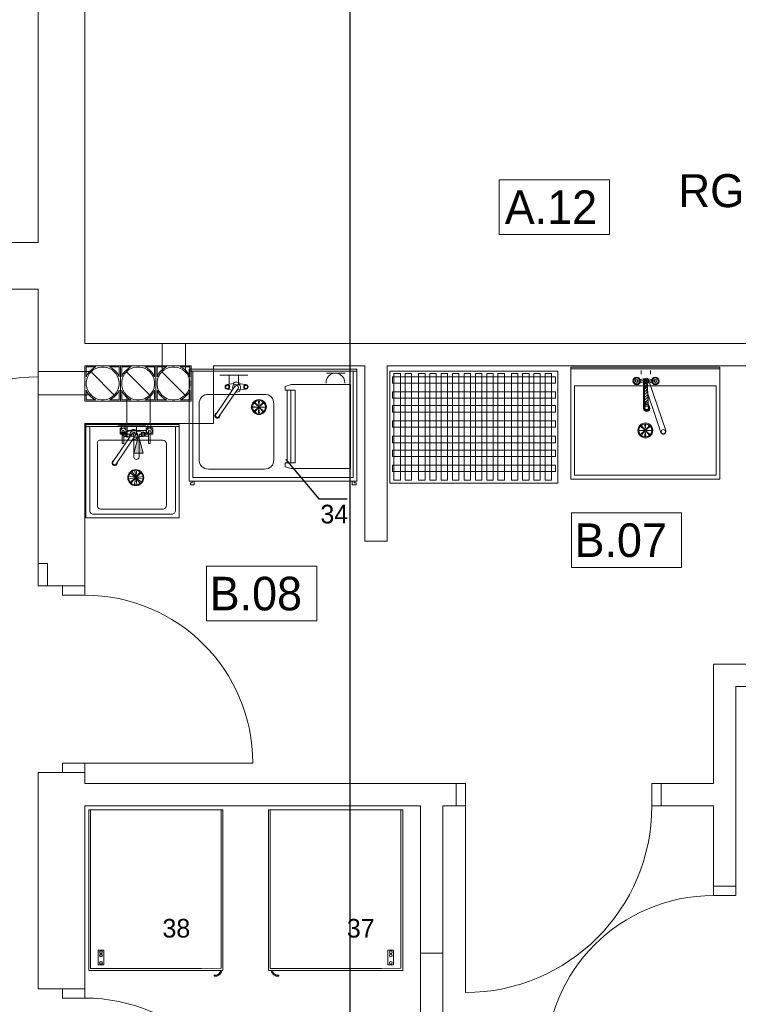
# Model space of a CAD drawing. Header units: millimetres. Extents: x -84458 to 77911, y -55868 to -29230.
# Tile 40 of 103: x 67062 to 67448, y -32256 to -31728. Entities that reach past the tile are written whole.
import ezdxf

# ---------------------------------------------------------------- set-up
doc = ezdxf.new("R2010")
doc.units = ezdxf.units.MM
doc.layers.get('0').update_dxf_attribs({"lineweight": 18})
doc.layers.add('CIENKA', color=7, linetype='Continuous', lineweight=20)
doc.layers.add('obwód gniazd', color=1, linetype='Continuous', lineweight=25)
doc.styles.add('GENERATED_STYLE_1', font='txt')
doc.dimstyles.get("Standard").update_dxf_attribs({"dimtxt": 0.18, "dimasz": 0.18, "dimexe": 0.18, "dimexo": 0.0625, "dimgap": 0.09, "dimtad": 0, "dimtih": 1, "dimtoh": 1, "dimdec": 4, "dimzin": 0, "dimdsep": 46, "dimtxsty": 'Standard', "dimcen": 0.09, "dimadec": 0, "dimazin": 0, "dimtfac": 1, "dimtdec": 4, "dimtofl": 0, "dimtmove": 0, "dimatfit": 3, "dimfxl": 1, "dimtolj": 1, "dimtzin": 0, "dimarcsym": 0})

# ---------------------------------------------------------------- blocks, each defined once
blk = doc.blocks.new('A$C72042961')
for p, q in [((5.09, 0.82), (0.54, 3.46)), ((0.16, 3), (4.73, 0.34))]:
    blk.add_line(p, q)
for centre, radius, start, end in [((0.38, 3.2), 0.4, 18.4891, 284.4737), ((0.38, 3.2), 0.3, 59.8987, 221.3136), ((4.88, 0.6), 0.6, 227.3909, 321.2533), ((4.88, 0.6), 0.6, 38.7467, 120.7247), ((4.88, 0.6), 0.3, 239.8108, 72.7556)]:
    blk.add_arc(centre, radius, start, end)
blk.add_ellipse((4.38, 0.6), major_axis=(0, -0.5), ratio=0.4, start_param=4.593434, end_param=7.515665)
blk.add_ellipse((5.48, 0.6), major_axis=(0, -0.5), ratio=0.4)

msp = doc.modelspace()

# ---------------------------------------------------------------- linework, layer by layer
at = {"linetype": 'Continuous', "lineweight": 0}
for p, q in [((67153.28, -31915.08), (67153.28, -31975.08)), ((67153.28, -31915.08), (67243.28, -31915.08)), ((67153.28, -31915.08), (67153.34, -31916.08)), ((67153.34, -31916.08), (67243.28, -31916.08)), ((67153.34, -31916.08), (67155.34, -31916.08)), ((67155.34, -31916.08), (67155.34, -31973.08)), ((67241.28, -31973.08), (67241.28, -31916.08)), ((67243.28, -31975.08), (67243.28, -31915.08)), ((67260.98, -31916.16), (67260.98, -31976.16)), ((67260.98, -31916.16), (67350.98, -31916.16)), ((67350.98, -31916.16), (67350.98, -31976.16)), ((67427.98, -31913.97), (67357.98, -31913.97)), ((67357.98, -31913.97), (67357.98, -31973.97)), ((67437.98, -31914.97), (67357.98, -31914.97)), ((67437.98, -31913.97), (67421.71, -31913.97)), ((67437.98, -31973.97), (67437.98, -31913.97)), ((67437.98, -31913.97), (67437.98, -31914.97)), ((67173.8, -31923.36), (67177.18, -31922.81)), ((67183.57, -31923.38), (67180.66, -31922.89)), ((67208.13, -31923.36), (67204.88, -31924.34)), ((67210.13, -31923.36), (67208.13, -31923.36)), ((67210.35, -31923.34), (67210.13, -31923.36)), ((67239.88, -31923.34), (67210.35, -31923.34)), ((67239.88, -31923.34), (67239.88, -31968.34)), ((67398.38, -31921.39), (67393.38, -31921.39)), ((67397.63, -31920.15), (67395.32, -31920.69)), ((67397.71, -31922.67), (67395.33, -31922.07)), ((67396.93, -31921.39), (67396.93, -31936.19)), ((67396.93, -31921.39), (67406.01, -31948.03)), ((67397.75, -31935.87), (67397.15, -31921.43)), ((67399.01, -31921.39), (67397.21, -31923.02)), ((67399.07, -31922.86), (67397.27, -31924.49)), ((67397.5, -31936.27), (67397.5, -31922.62)), ((67398.38, -31921.39), (67403.38, -31921.39)), ((67399.61, -31935.83), (67399.01, -31921.39)), ((67399.14, -31920.17), (67401.47, -31920.59)), ((67399.14, -31922.62), (67401.45, -31922.11)), ((67399.82, -31921.39), (67408.9, -31948.03)), ((67163.7, -31928.61), (67193.7, -31928.61)), ((67173.8, -31925.74), (67176.54, -31926.31)), ((67183.05, -31925.87), (67180.21, -31926.39)), ((67183.8, -31925.74), (67183.05, -31925.87)), ((67204.88, -31926.34), (67204.88, -31924.34)), ((67204.88, -31926.34), (67205.88, -31926.34)), ((67204.88, -31926.34), (67206.88, -31926.34)), ((67204.88, -31926.34), (67210.13, -31926.34)), ((67205.88, -31926.35), (67205.88, -31965.35)), ((67207.88, -31965.35), (67207.88, -31926.35)), ((67210.13, -31926.34), (67210.13, -31965.35)), ((67359.98, -31923.97), (67435.98, -31923.97)), ((67359.98, -31971.97), (67359.98, -31923.97)), ((67399.13, -31924.25), (67397.33, -31925.88)), ((67399.19, -31925.72), (67397.39, -31927.35)), ((67399.22, -31927.21), (67397.43, -31928.83)), ((67399.28, -31928.68), (67397.49, -31930.31)), ((67435.98, -31925.97), (67435.98, -31923.97)), ((67435.98, -31971.97), (67435.98, -31925.97)), ((67158.7, -31933.61), (67158.7, -31963.61)), ((67190.5, -31935.07), (67188.14, -31933.07)), ((67190.5, -31935.07), (67188.54, -31932.68)), ((67190.79, -31934.95), (67190.56, -31931.87)), ((67190.79, -31934.95), (67191.03, -31931.87)), ((67191.11, -31935.09), (67193.06, -31932.69)), ((67191.11, -31935.09), (67193.48, -31933.11)), ((67198.7, -31933.61), (67198.7, -31963.61)), ((67399.34, -31930.07), (67397.55, -31931.7)), ((67399.4, -31931.54), (67397.61, -31933.17)), ((67398.28, -31933.24), (67398.31, -31934.32)), ((67399.31, -31933.24), (67399.31, -31934.42)), ((67190.38, -31935.37), (67187.29, -31935.11)), ((67190.38, -31935.37), (67187.29, -31935.66)), ((67190.5, -31935.67), (67188.09, -31937.62)), ((67190.5, -31935.67), (67188.51, -31938.04)), ((67190.79, -31935.79), (67190.62, -31938.88)), ((67190.79, -31935.79), (67191.01, -31938.88)), ((67191.09, -31935.67), (67193.02, -31938.09)), ((67191.09, -31935.67), (67193.43, -31937.7)), ((67191.21, -31935.37), (67194.3, -31935.19)), ((67191.21, -31935.37), (67194.3, -31935.58)), ((67148.01, -31944.78), (67098.01, -31944.78)), ((67098.01, -31944.78), (67098.01, -31945.78)), ((67098.01, -31944.78), (67098.01, -31994.78)), ((67148.01, -31994.78), (67148.01, -31944.78)), ((67397.97, -31947.5), (67397.78, -31944.42)), ((67397.97, -31947.5), (67398.17, -31944.42)), ((67098.01, -31945.78), (67148.01, -31945.78)), ((67100.01, -31990.78), (67100.01, -31945.78)), ((67118.65, -31948.74), (67122.04, -31948.19)), ((67128.42, -31948.76), (67125.51, -31948.27)), ((67148.01, -31945.78), (67146.01, -31945.78)), ((67146.01, -31990.78), (67146.01, -31945.78)), ((67148.01, -31945.78), (67148.01, -31947.78)), ((67397.55, -31947.92), (67394.46, -31947.69)), ((67397.55, -31947.92), (67394.46, -31948.16)), ((67397.67, -31948.22), (67395.27, -31950.18)), ((67397.69, -31947.61), (67395.28, -31945.66)), ((67397.67, -31948.22), (67395.67, -31950.58)), ((67397.69, -31947.61), (67395.7, -31945.24)), ((67397.97, -31948.34), (67397.7, -31951.43)), ((67397.97, -31948.34), (67398.25, -31951.42)), ((67398.26, -31948.22), (67400.63, -31950.2)), ((67398.26, -31948.22), (67400.21, -31950.63)), ((67398.27, -31947.63), (67400.29, -31945.29)), ((67398.27, -31947.63), (67400.68, -31945.7)), ((67398.38, -31947.92), (67401.47, -31947.71)), ((67398.38, -31947.92), (67401.47, -31948.1)), ((67406.01, -31948.03), (67406.26, -31948.76)), ((67104.13, -31988.1), (67104.13, -31955.1)), ((67106.13, -31953.1), (67139.13, -31953.1)), ((67118.65, -31951.13), (67121.39, -31951.7)), ((67127.91, -31951.26), (67125.06, -31951.78)), ((67128.65, -31951.13), (67127.91, -31951.26)), ((67141.13, -31988.1), (67141.13, -31955.1)), ((67204.88, -31965.35), (67206.88, -31965.35)), ((67204.88, -31965.35), (67210.13, -31965.35)), ((67204.88, -31967.35), (67204.88, -31965.35)), ((67205.88, -31965.35), (67207.88, -31965.35)), ((67163.7, -31968.61), (67193.7, -31968.61)), ((67208.13, -31968.34), (67204.88, -31967.35)), ((67210.13, -31968.34), (67208.13, -31968.34)), ((67210.13, -31968.34), (67239.88, -31968.34)), ((67153.28, -31975.08), (67153.28, -31973.08)), ((67153.28, -31975.08), (67243.28, -31975.08)), ((67153.28, -31975.08), (67155.28, -31975.08)), ((67155.01, -31976.08), (67154.01, -31976.08)), ((67154.01, -31977.08), (67154.01, -31976.08)), ((67155.01, -31975.08), (67155.01, -31976.08)), ((67156.01, -31975.08), (67155.01, -31975.08)), ((67155.34, -31973.08), (67241.28, -31973.08)), ((67156.01, -31977.08), (67156.01, -31975.08)), ((67240.83, -31975.08), (67240.83, -31977.08)), ((67241.83, -31976.08), (67241.83, -31975.08)), ((67242.83, -31976.08), (67241.83, -31976.08)), ((67242.83, -31977.08), (67242.83, -31976.08)), ((67350.98, -31976.16), (67260.98, -31976.16)), ((67357.98, -31973.97), (67427.98, -31973.97)), ((67435.98, -31971.97), (67359.98, -31971.97)), ((67427.98, -31973.97), (67437.98, -31973.97)), ((67437.98, -31973.97), (67435.98, -31973.97)), ((67154.01, -31977.08), (67156.01, -31977.08)), ((67240.83, -31977.08), (67242.83, -31977.08)), ((67106.13, -31990.1), (67139.13, -31990.1)), ((67098.01, -31994.78), (67148.01, -31994.78)), ((67102.01, -31992.78), (67144.01, -31992.78)), ((67099.48, -32231.38), (67099.48, -32151.38)), ((67099.48, -32151.38), (67160.98, -32151.38)), ((67100.39, -32230.37), (67100.39, -32151.38)), ((67159.98, -32151.38), (67171.48, -32151.38)), ((67160.98, -32151.38), (67159.98, -32151.38)), ((67170.48, -32151.38), (67170.48, -32230.37)), ((67171.48, -32151.38), (67171.48, -32231.38)), ((67195.92, -32231.38), (67195.92, -32151.38)), ((67195.92, -32151.38), (67257.42, -32151.38)), ((67196.83, -32230.37), (67196.83, -32151.38)), ((67256.42, -32151.38), (67267.92, -32151.38)), ((67266.92, -32151.38), (67266.92, -32230.37)), ((67267.92, -32151.38), (67267.92, -32231.38)), ((67099.48, -32231.38), (67099.48, -32237.38)), ((67100.39, -32230.37), (67100.39, -32236.37)), ((67170.48, -32230.37), (67170.48, -32236.18)), ((67171.48, -32237.38), (67171.48, -32230.5)), ((67195.92, -32231.38), (67195.92, -32237.38)), ((67196.83, -32230.37), (67196.83, -32236.37)), ((67266.92, -32230.37), (67266.92, -32236.18)), ((67267.92, -32237.38), (67267.92, -32230.5)), ((67160.98, -32237.38), (67099.48, -32237.38)), ((67159.98, -32236.37), (67100.39, -32236.37)), ((67170.48, -32236.18), (67159.98, -32236.37)), ((67160.98, -32237.38), (67171.48, -32237.38)), ((67166.79, -32240.42), (67166.79, -32239.95)), ((67257.42, -32237.38), (67195.92, -32237.38)), ((67256.42, -32236.37), (67196.83, -32236.37)), ((67201.51, -32240.42), (67201.5, -32239.95)), ((67266.92, -32236.18), (67256.42, -32236.37)), ((67257.42, -32237.38), (67267.92, -32237.38))]:
    msp.add_line(p, q, dxfattribs=at)
at = {"color": 3, "linetype": 'Continuous', "lineweight": 0}
for p, q in [((67169.81, -31918.23), (67179.81, -31918.23)), ((67174.81, -31918.23), (67174.81, -31921.23)), ((67174.81, -31918.23), (67184.81, -31918.23)), ((67179.81, -31918.23), (67179.81, -31921.23)), ((67227, -31917.24), (67237, -31917.24)), ((67395.78, -31915.77), (67395.78, -31917.77)), ((67400.78, -31915.77), (67400.78, -31917.77)), ((67174.81, -31921.23), (67174.81, -31923.23)), ((67179.81, -31921.23), (67179.81, -31923.23)), ((67115.17, -31945.53), (67125.17, -31945.53)), ((67120.17, -31945.53), (67130.17, -31945.53)), ((67120.17, -31945.53), (67120.17, -31948.53)), ((67120.17, -31948.53), (67120.17, -31950.53)), ((67125.17, -31945.53), (67125.17, -31948.53)), ((67125.17, -31948.53), (67125.17, -31950.53))]:
    msp.add_line(p, q, dxfattribs=at)
at = {"linetype": 'Continuous', "lineweight": 0}
for points in [[(67266.62, -31917.37), (67266.62, -31974.63), (67263.17, -31974.63), (67263.17, -31917.37)], [(67272.66, -31917.37), (67272.66, -31974.63), (67269.21, -31974.63), (67269.21, -31917.37)], [(67279.85, -31917.37), (67279.85, -31974.63), (67276.4, -31974.63), (67276.4, -31917.37)], [(67285.88, -31917.37), (67285.88, -31974.63), (67282.43, -31974.63), (67282.43, -31917.37)], [(67291.92, -31917.37), (67291.92, -31974.63), (67288.47, -31974.63), (67288.47, -31917.37)], [(67297.96, -31917.37), (67297.96, -31974.63), (67294.51, -31974.63), (67294.51, -31917.37)], [(67304.29, -31917.37), (67304.29, -31974.63), (67300.84, -31974.63), (67300.84, -31917.37)], [(67310.33, -31917.37), (67310.33, -31974.63), (67306.87, -31974.63), (67306.87, -31917.37)], [(67316.36, -31917.37), (67316.36, -31974.63), (67312.91, -31974.63), (67312.91, -31917.37)], [(67322.4, -31917.37), (67322.4, -31974.63), (67318.95, -31974.63), (67318.95, -31917.37)], [(67329.59, -31917.37), (67329.59, -31974.63), (67326.14, -31974.63), (67326.14, -31917.37)], [(67335.63, -31917.37), (67335.63, -31974.63), (67332.18, -31974.63), (67332.18, -31917.37)], [(67341.67, -31917.37), (67341.67, -31974.63), (67338.22, -31974.63), (67338.22, -31917.37)], [(67347.71, -31917.37), (67347.71, -31974.63), (67344.25, -31974.63), (67344.25, -31917.37)], [(67349.72, -31919.1), (67349.72, -31922.55), (67262.31, -31922.55), (67262.31, -31919.1)], [(67349.72, -31927.15), (67349.72, -31930.61), (67262.31, -31930.61), (67262.31, -31927.15)], [(67349.72, -31934.63), (67349.72, -31938.09), (67262.31, -31938.09), (67262.31, -31934.63)], [(67349.72, -31942.69), (67349.72, -31946.14), (67262.31, -31946.14), (67262.31, -31942.69)], [(67349.72, -31951.03), (67349.72, -31954.49), (67262.31, -31954.49), (67262.31, -31951.03)], [(67349.72, -31958.52), (67349.72, -31961.97), (67262.31, -31961.97), (67262.31, -31958.52)], [(67349.72, -31966.57), (67349.72, -31970.02), (67262.31, -31970.02), (67262.31, -31966.57)], [(67107.52, -32234.36), (67104.54, -32234.36), (67104.54, -32226.5), (67107.52, -32226.5)], [(67262.91, -32234.36), (67259.92, -32234.36), (67259.92, -32226.5), (67262.91, -32226.5)]]:
    msp.add_lwpolyline(points, close=True, dxfattribs=at)
for centre, radius in [((67173.8, -31924.55), 1.19), ((67173.8, -31924.55), 0.884), ((67183.8, -31924.55), 1.19), ((67183.8, -31924.55), 0.884), ((67393.38, -31921.39), 2.06), ((67393.41, -31921.39), 1.61), ((67393.38, -31921.39), 0.764), ((67398.38, -31921.39), 1.44), ((67398.09, -31921.39), 0.973), ((67398.15, -31921.39), 0.516), ((67403.38, -31921.39), 2.06), ((67403.38, -31921.39), 1.61), ((67403.38, -31921.39), 0.764), ((67190.79, -31935.37), 4), ((67190.79, -31935.37), 3.51), ((67398.67, -31935.87), 1.59), ((67398.8, -31933.24), 0.516), ((67190.81, -31935.37), 0.633), ((67190.79, -31935.37), 0.419), ((67398.67, -31935.83), 0.937), ((67397.97, -31947.92), 4), ((67397.97, -31947.92), 3.51), ((67118.65, -31949.93), 1.19), ((67118.65, -31949.93), 0.884), ((67128.65, -31949.93), 1.19), ((67128.65, -31949.93), 0.884), ((67397.96, -31947.91), 0.633), ((67397.97, -31947.92), 0.419), ((67407.68, -31948.6), 1.14), ((67106.07, -32227.69), 0.745), ((67106.07, -32229.35), 0.745), ((67261.46, -32227.69), 0.745), ((67261.46, -32229.35), 0.745), ((67106.07, -32233.28), 0.745), ((67261.46, -32233.28), 0.745)]:
    msp.add_circle(centre, radius, dxfattribs=at)
at = {"color": 3, "linetype": 'Continuous', "lineweight": 0}
msp.add_arc((67231.8, -31922.21), 4.99, 356.1396, 184.4149, dxfattribs=at)
at = {"linetype": 'Continuous', "lineweight": 0}
for centre, radius, start, end in [((67163.38, -31933.29), 4.69, 86.0368, 183.9632), ((67194.03, -31933.29), 4.69, 356.0368, 93.9632), ((67398.68, -31935.96), 1.76, 187.5534, 351.4366), ((67398.67, -31935.76), 1.27, 203.5629, 346.1499), ((67400.18, -31936.1), 0.272, 334.1702, 172.6173), ((67407.63, -31948.55), 1.38, 188.8246, 22.3338), ((67105.79, -31954.76), 1.7, 78.4796, 191.5204), ((67139.01, -31955.22), 2.12, 3.2649, 86.7351), ((67163.38, -31963.93), 4.69, 176.0368, 273.9632), ((67194.03, -31963.93), 4.69, 266.0368, 3.9632), ((67101.84, -31990.95), 1.84, 174.9575, 275.0425), ((67105.99, -31988.24), 1.87, 175.7762, 274.2238), ((67139.17, -31988.14), 1.96, 268.901, 1.099), ((67144.17, -31990.95), 1.84, 264.9575, 5.0425), ((67167.25, -32236.97), 3.02, 261.3059, 352.1103), ((67167.46, -32237.05), 3.44, 258.6997, 354.4052), ((67200.83, -32237.05), 3.44, 185.5948, 281.3003), ((67201.05, -32236.97), 3.02, 187.8897, 278.6941)]:
    msp.add_arc(centre, radius, start, end, dxfattribs=at)
at = {"layer": 'CIENKA'}
for p, q in [((67072.47, -31465.23), (67072.47, -31847.23)), ((67097.47, -31847.23), (67097.47, -31465.23)), ((67378.76, -31813.61), (67319.6, -31813.61)), ((67319.6, -31842.93), (67319.6, -31813.61)), ((67378.76, -31842.93), (67378.76, -31813.61)), ((67319.6, -31842.93), (67378.76, -31842.93)), ((67072.47, -31847.23), (66902.47, -31847.23)), ((67097.47, -31901.23), (67097.47, -31847.23)), ((66902.47, -31872.23), (67072.47, -31872.23)), ((67072.47, -31872.23), (67072.47, -32019.23)), ((67154.47, -31901.23), (67097.47, -31901.23)), ((67138.88, -31901.23), (67138.88, -31916.48)), ((67151.38, -31901.23), (67151.38, -31916.48)), ((67166.47, -31901.23), (67154.47, -31901.23)), ((67550.47, -31901.23), (67166.47, -31901.23)), ((67097.47, -31913.23), (67154.47, -31913.23)), ((67116.47, -31913.23), (67097.47, -31913.23)), ((67097.47, -31913.23), (67097.47, -31932.23)), ((67097.47, -31932.23), (67097.47, -31913.23)), ((67116.47, -31932.23), (67116.47, -31913.23)), ((67135.47, -31913.23), (67116.47, -31913.23)), ((67116.47, -31913.23), (67116.47, -31932.23)), ((67154.47, -31913.23), (67135.47, -31913.23)), ((67135.47, -31913.23), (67135.47, -31932.23)), ((67135.47, -31932.23), (67135.47, -31913.23)), ((67154.47, -31932.23), (67154.47, -31913.23)), ((67154.47, -31913.23), (67154.47, -31932.23)), ((67166.47, -31944.23), (67166.47, -31913.23)), ((67166.47, -31913.23), (67247.47, -31913.23)), ((67247.47, -31913.23), (67247.47, -32007.23)), ((67259.47, -31913.23), (67500.47, -31913.23)), ((67259.47, -32007.23), (67259.47, -31913.23)), ((67101.25, -31916.32), (67072.47, -31916.32)), ((67098.17, -31913.9), (67103.34, -31913.9)), ((67098.17, -31919.1), (67098.17, -31913.9)), ((67098.82, -31917.77), (67098.17, -31919.1)), ((67099.85, -31916.38), (67098.82, -31917.77)), ((67098.97, -31918.99), (67099.74, -31917.66)), ((67099.74, -31917.66), (67100.73, -31916.48)), ((67101.11, -31915.2), (67099.85, -31916.38)), ((67100.73, -31916.48), (67101.9, -31915.49)), ((67100.73, -31916.47), (67113.21, -31928.98)), ((67102.55, -31914.25), (67101.11, -31915.2)), ((67101.9, -31915.49), (67103.24, -31914.72)), ((67103.34, -31913.9), (67102.55, -31914.25)), ((67103.24, -31914.72), (67104.69, -31914.19)), ((67104.69, -31914.19), (67106.2, -31913.93)), ((67106.2, -31913.93), (67107.74, -31913.93)), ((67107.74, -31913.93), (67109.26, -31914.19)), ((67109.26, -31914.19), (67110.7, -31914.72)), ((67111.93, -31914.56), (67110.6, -31913.9)), ((67110.6, -31913.9), (67115.77, -31913.9)), ((67110.7, -31914.72), (67112.04, -31915.49)), ((67113.31, -31915.59), (67111.93, -31914.56)), ((67112.04, -31915.49), (67113.22, -31916.48)), ((67113.22, -31916.48), (67114.21, -31917.66)), ((67114.49, -31916.86), (67113.31, -31915.59)), ((67114.21, -31917.66), (67114.98, -31918.99)), ((67115.43, -31918.3), (67114.49, -31916.86)), ((67115.77, -31919.1), (67115.43, -31918.3)), ((67115.77, -31913.9), (67115.77, -31919.1)), ((67117.17, -31913.9), (67122.34, -31913.9)), ((67117.17, -31919.1), (67117.17, -31913.9)), ((67117.82, -31917.77), (67117.17, -31919.1)), ((67118.85, -31916.38), (67117.82, -31917.77)), ((67117.97, -31918.99), (67118.74, -31917.66)), ((67118.74, -31917.66), (67119.73, -31916.48)), ((67120.11, -31915.2), (67118.85, -31916.38)), ((67119.73, -31916.48), (67120.9, -31915.49)), ((67119.73, -31916.47), (67132.21, -31928.98)), ((67121.55, -31914.25), (67120.11, -31915.2)), ((67120.9, -31915.49), (67122.24, -31914.72)), ((67122.34, -31913.9), (67121.55, -31914.25)), ((67122.24, -31914.72), (67123.69, -31914.19)), ((67123.69, -31914.19), (67125.2, -31913.93)), ((67125.2, -31913.93), (67126.74, -31913.93)), ((67126.74, -31913.93), (67128.26, -31914.19)), ((67128.26, -31914.19), (67129.7, -31914.72)), ((67130.93, -31914.56), (67129.6, -31913.9)), ((67129.6, -31913.9), (67134.77, -31913.9)), ((67129.7, -31914.72), (67131.04, -31915.49)), ((67132.31, -31915.59), (67130.93, -31914.56)), ((67131.04, -31915.49), (67132.22, -31916.48)), ((67132.22, -31916.48), (67133.21, -31917.66)), ((67133.49, -31916.86), (67132.31, -31915.59)), ((67133.21, -31917.66), (67133.98, -31918.99)), ((67134.43, -31918.3), (67133.49, -31916.86)), ((67134.77, -31919.1), (67134.43, -31918.3)), ((67134.77, -31913.9), (67134.77, -31919.1)), ((67136.17, -31913.9), (67141.34, -31913.9)), ((67136.17, -31919.1), (67136.17, -31913.9)), ((67136.82, -31917.77), (67136.17, -31919.1)), ((67137.85, -31916.38), (67136.82, -31917.77)), ((67136.97, -31918.99), (67137.74, -31917.66)), ((67137.74, -31917.66), (67138.73, -31916.48)), ((67139.11, -31915.2), (67137.85, -31916.38)), ((67138.73, -31916.48), (67139.9, -31915.49)), ((67138.73, -31916.47), (67151.21, -31928.98)), ((67140.55, -31914.25), (67139.11, -31915.2)), ((67139.9, -31915.49), (67141.24, -31914.72)), ((67141.34, -31913.9), (67140.55, -31914.25)), ((67141.24, -31914.72), (67142.69, -31914.19)), ((67142.69, -31914.19), (67144.2, -31913.93)), ((67144.2, -31913.93), (67145.74, -31913.93)), ((67145.74, -31913.93), (67147.26, -31914.19)), ((67147.26, -31914.19), (67148.7, -31914.72)), ((67149.93, -31914.56), (67148.6, -31913.9)), ((67148.6, -31913.9), (67153.77, -31913.9)), ((67148.7, -31914.72), (67150.04, -31915.49)), ((67151.31, -31915.59), (67149.93, -31914.56)), ((67150.04, -31915.49), (67151.22, -31916.48)), ((67151.22, -31916.48), (67152.21, -31917.66)), ((67152.49, -31916.86), (67151.31, -31915.59)), ((67152.21, -31917.66), (67152.98, -31918.99)), ((67153.43, -31918.3), (67152.49, -31916.86)), ((67153.77, -31919.1), (67153.43, -31918.3)), ((67153.77, -31913.9), (67153.77, -31919.1)), ((67072.47, -32019.23), (67072.47, -31919.23)), ((67098.17, -31921.96), (67098.44, -31920.44)), ((67098.17, -31923.5), (67098.17, -31921.96)), ((67098.44, -31925.01), (67098.17, -31923.5)), ((67098.44, -31920.44), (67098.97, -31918.99)), ((67114.98, -31918.99), (67115.5, -31920.44)), ((67115.5, -31920.44), (67115.77, -31921.96)), ((67115.77, -31923.5), (67115.5, -31925.01)), ((67115.77, -31921.96), (67115.77, -31923.5)), ((67117.17, -31921.96), (67117.44, -31920.44)), ((67117.17, -31923.5), (67117.17, -31921.96)), ((67117.44, -31925.01), (67117.17, -31923.5)), ((67117.44, -31920.44), (67117.97, -31918.99)), ((67133.98, -31918.99), (67134.5, -31920.44)), ((67134.5, -31920.44), (67134.77, -31921.96)), ((67134.77, -31923.5), (67134.5, -31925.01)), ((67134.77, -31921.96), (67134.77, -31923.5)), ((67136.17, -31921.96), (67136.44, -31920.44)), ((67136.17, -31923.5), (67136.17, -31921.96)), ((67136.44, -31925.01), (67136.17, -31923.5)), ((67136.44, -31920.44), (67136.97, -31918.99)), ((67152.98, -31918.99), (67153.5, -31920.44)), ((67153.5, -31920.44), (67153.77, -31921.96)), ((67153.77, -31923.5), (67153.5, -31925.01)), ((67153.77, -31921.96), (67153.77, -31923.5)), ((67101.25, -31928.82), (67072.47, -31928.82)), ((67098.17, -31926.35), (67098.51, -31927.15)), ((67098.17, -31931.55), (67098.17, -31926.35)), ((67098.97, -31926.46), (67098.44, -31925.01)), ((67098.51, -31927.15), (67099.45, -31928.6)), ((67099.74, -31927.79), (67098.97, -31926.46)), ((67099.45, -31928.6), (67100.63, -31929.86)), ((67100.73, -31928.97), (67099.74, -31927.79)), ((67101.9, -31929.96), (67100.73, -31928.97)), ((67113.22, -31928.97), (67112.04, -31929.96)), ((67112.84, -31930.25), (67114.09, -31929.07)), ((67114.21, -31927.79), (67113.22, -31928.97)), ((67114.09, -31929.07), (67115.12, -31927.68)), ((67114.98, -31926.46), (67114.21, -31927.79)), ((67115.5, -31925.01), (67114.98, -31926.46)), ((67115.12, -31927.68), (67115.77, -31926.35)), ((67115.77, -31926.35), (67115.77, -31931.55)), ((67117.17, -31926.35), (67117.51, -31927.15)), ((67117.17, -31931.55), (67117.17, -31926.35)), ((67117.97, -31926.46), (67117.44, -31925.01)), ((67117.51, -31927.15), (67118.45, -31928.6)), ((67118.74, -31927.79), (67117.97, -31926.46)), ((67118.45, -31928.6), (67119.63, -31929.86)), ((67119.73, -31928.97), (67118.74, -31927.79)), ((67120.9, -31929.96), (67119.73, -31928.97)), ((67119.88, -31944.23), (67119.88, -31928.97)), ((67132.22, -31928.97), (67131.04, -31929.96)), ((67131.84, -31930.25), (67133.09, -31929.07)), ((67133.21, -31927.79), (67132.22, -31928.97)), ((67132.38, -31944.23), (67132.38, -31928.97)), ((67133.09, -31929.07), (67134.12, -31927.68)), ((67133.98, -31926.46), (67133.21, -31927.79)), ((67134.5, -31925.01), (67133.98, -31926.46)), ((67134.12, -31927.68), (67134.77, -31926.35)), ((67134.77, -31926.35), (67134.77, -31931.55)), ((67136.17, -31931.55), (67136.17, -31926.35)), ((67136.17, -31926.35), (67136.51, -31927.15)), ((67136.97, -31926.46), (67136.44, -31925.01)), ((67136.51, -31927.15), (67137.45, -31928.6)), ((67137.74, -31927.79), (67136.97, -31926.46)), ((67137.45, -31928.6), (67138.63, -31929.86)), ((67138.73, -31928.97), (67137.74, -31927.79)), ((67139.9, -31929.96), (67138.73, -31928.97)), ((67151.22, -31928.97), (67150.04, -31929.96)), ((67150.84, -31930.25), (67152.09, -31929.07)), ((67152.21, -31927.79), (67151.22, -31928.97)), ((67152.09, -31929.07), (67153.12, -31927.68)), ((67152.98, -31926.46), (67152.21, -31927.79)), ((67153.5, -31925.01), (67152.98, -31926.46)), ((67153.12, -31927.68), (67153.77, -31926.35)), ((67153.77, -31926.35), (67153.77, -31931.55)), ((67154.47, -31932.23), (67097.47, -31932.23)), ((67097.47, -31932.23), (67116.47, -31932.23)), ((67103.34, -31931.55), (67098.17, -31931.55)), ((67100.63, -31929.86), (67102.01, -31930.89)), ((67103.24, -31930.73), (67101.9, -31929.96)), ((67102.01, -31930.89), (67103.34, -31931.55)), ((67104.69, -31931.26), (67103.24, -31930.73)), ((67106.2, -31931.53), (67104.69, -31931.26)), ((67107.74, -31931.53), (67106.2, -31931.53)), ((67109.26, -31931.26), (67107.74, -31931.53)), ((67110.7, -31930.73), (67109.26, -31931.26)), ((67110.6, -31931.55), (67111.39, -31931.2)), ((67115.77, -31931.55), (67110.6, -31931.55)), ((67112.04, -31929.96), (67110.7, -31930.73)), ((67111.39, -31931.2), (67112.84, -31930.25)), ((67116.47, -31932.23), (67135.47, -31932.23)), ((67122.34, -31931.55), (67117.17, -31931.55)), ((67119.63, -31929.86), (67121.01, -31930.89)), ((67122.24, -31930.73), (67120.9, -31929.96)), ((67121.01, -31930.89), (67122.34, -31931.55)), ((67123.69, -31931.26), (67122.24, -31930.73)), ((67125.2, -31931.53), (67123.69, -31931.26)), ((67126.74, -31931.53), (67125.2, -31931.53)), ((67128.26, -31931.26), (67126.74, -31931.53)), ((67129.7, -31930.73), (67128.26, -31931.26)), ((67129.6, -31931.55), (67130.39, -31931.2)), ((67134.77, -31931.55), (67129.6, -31931.55)), ((67131.04, -31929.96), (67129.7, -31930.73)), ((67130.39, -31931.2), (67131.84, -31930.25)), ((67135.47, -31932.23), (67154.47, -31932.23)), ((67141.34, -31931.55), (67136.17, -31931.55)), ((67138.63, -31929.86), (67140.01, -31930.89)), ((67141.24, -31930.73), (67139.9, -31929.96)), ((67140.01, -31930.89), (67141.34, -31931.55)), ((67142.69, -31931.26), (67141.24, -31930.73)), ((67144.2, -31931.53), (67142.69, -31931.26)), ((67145.74, -31931.53), (67144.2, -31931.53)), ((67147.26, -31931.26), (67145.74, -31931.53)), ((67148.7, -31930.73), (67147.26, -31931.26)), ((67148.6, -31931.55), (67149.39, -31931.2)), ((67153.77, -31931.55), (67148.6, -31931.55)), ((67150.04, -31929.96), (67148.7, -31930.73)), ((67149.39, -31931.2), (67150.84, -31930.25)), ((67097.47, -32031.23), (67097.47, -31944.23)), ((67097.47, -31944.23), (67166.47, -31944.23)), ((67118.82, -31944.28), (67117.15, -31944.28)), ((67117.15, -31944.28), (67117.15, -31946.63)), ((67118.82, -31946.63), (67118.82, -31944.28)), ((67131.14, -31944.23), (67131.14, -31946.58)), ((67132.8, -31944.23), (67131.14, -31944.23)), ((67132.8, -31946.58), (67132.8, -31944.23)), ((67120.02, -31946.69), (67116.41, -31946.69)), ((67116.41, -31946.69), (67116.41, -31949.9)), ((67116.41, -31949.9), (67120.02, -31949.9)), ((67117.15, -31946.63), (67118.82, -31946.63)), ((67117.46, -31954.89), (67117.46, -31947.97)), ((67117.46, -31947.97), (67118.36, -31947.97)), ((67118.36, -31947.97), (67118.36, -31954.89)), ((67120.02, -31949.9), (67120.02, -31946.69)), ((67130.22, -31947.9), (67120.02, -31947.9)), ((67123.63, -31949.85), (67120.08, -31949.85)), ((67123.62, -31950.98), (67123.62, -31949.93)), ((67126.48, -31950.98), (67126.48, -31949.93)), ((67130.22, -31949.9), (67126.5, -31949.9)), ((67133.95, -31946.58), (67130.22, -31946.58)), ((67130.22, -31946.58), (67130.22, -31949.9)), ((67130.22, -31949.9), (67133.95, -31949.9)), ((67131.14, -31946.58), (67132.8, -31946.58)), ((67131.59, -31947.97), (67132.49, -31947.97)), ((67131.59, -31954.89), (67131.59, -31947.97)), ((67132.49, -31947.97), (67132.49, -31954.89)), ((67133.95, -31949.9), (67133.95, -31946.58)), ((67118.36, -31954.89), (67117.46, -31954.89)), ((67123.62, -31950.98), (67118.36, -31950.98)), ((67123.62, -31950.98), (67123.62, -31962.27)), ((67126.13, -31950.8), (67123.63, -31960.13)), ((67126.13, -31950.8), (67128.63, -31960.13)), ((67126.48, -31962.12), (67126.48, -31950.98)), ((67131.59, -31950.98), (67126.48, -31950.98)), ((67132.49, -31954.89), (67131.59, -31954.89)), ((67128.63, -31960.13), (67123.63, -31960.13)), ((67121.83, -31970.71), (67124.39, -31972.97)), ((67122.66, -31970), (67124.54, -31972.86)), ((67124.24, -31969.32), (67124.62, -31972.82)), ((67125.14, -31969.36), (67124.88, -31972.86)), ((67127.06, -31970.11), (67124.95, -31972.86)), ((67127.55, -31970.64), (67125.03, -31972.93)), ((67124.35, -31973.04), (67120.86, -31972.52)), ((67120.86, -31973.8), (67124.35, -31973.38)), ((67121.65, -31975.64), (67124.43, -31973.5)), ((67122.14, -31976.2), (67124.47, -31973.57)), ((67124.09, -31977.07), (67124.58, -31973.61)), ((67124.74, -31973.24), (67124.74, -31973.24)), ((67124.74, -31973.24), (67124.74, -31973.24)), ((67124.74, -31973.24), (67124.74, -31973.24)), ((67125.33, -31977.07), (67124.88, -31973.57)), ((67127.06, -31976.43), (67124.99, -31973.61)), ((67127.74, -31975.68), (67125.07, -31973.46)), ((67128.56, -31972.59), (67125.1, -31973.12)), ((67128.6, -31973.8), (67125.1, -31973.38)), ((67358.3, -32021.42), (67358.3, -31992.1)), ((67358.3, -31992.1), (67417.46, -31992.1)), ((67417.46, -32021.42), (67417.46, -31992.1)), ((67247.47, -32007.23), (67259.47, -32007.23)), ((67077.47, -32019.23), (67072.47, -32019.23)), ((67072.47, -32019.23), (67072.47, -32031.23)), ((67072.47, -32031.23), (67072.47, -32019.23)), ((67077.47, -32031.23), (67077.47, -32019.23)), ((67162.63, -32020.73), (67221.8, -32020.73)), ((67162.63, -32050.04), (67162.63, -32020.73)), ((67221.8, -32050.04), (67221.8, -32020.73)), ((67417.46, -32021.42), (67358.3, -32021.42)), ((67072.47, -32031.23), (67077.47, -32031.23)), ((67097.47, -32031.23), (67072.47, -32031.23)), ((67085.47, -32031.23), (67085.47, -32036.23)), ((67097.47, -32031.23), (67085.47, -32031.23)), ((67097.47, -32036.23), (67097.47, -32031.23)), ((67085.47, -32036.23), (67097.47, -32036.23)), ((67221.8, -32050.04), (67162.63, -32050.04)), ((67434.47, -32073.23), (67434.47, -32137.23)), ((67550.47, -32073.23), (67434.47, -32073.23)), ((67446.47, -32192.23), (67446.47, -32085.23)), ((67446.47, -32085.23), (67550.47, -32085.23)), ((67097.47, -32126.23), (67085.47, -32126.23)), ((67085.47, -32126.23), (67085.47, -32131.23)), ((67097.47, -32131.23), (67097.47, -32126.23)), ((67097.47, -32126.23), (67187.47, -32126.23)), ((67072.47, -32131.23), (67072.47, -32247.23)), ((67097.47, -32131.23), (67072.47, -32131.23)), ((67085.47, -32131.23), (67097.47, -32131.23)), ((67097.47, -32137.23), (67097.47, -32131.23)), ((67301.47, -32137.23), (67097.47, -32137.23)), ((67301.47, -32137.23), (67296.47, -32137.23)), ((67296.47, -32137.23), (67296.47, -32149.23)), ((67301.47, -32149.23), (67301.47, -32137.23)), ((67301.47, -32137.23), (67301.47, -32149.23)), ((67401.47, -32137.23), (67401.47, -32149.23)), ((67434.47, -32137.23), (67401.47, -32137.23)), ((67401.47, -32137.23), (67401.47, -32149.23)), ((67406.47, -32137.23), (67401.47, -32137.23)), ((67406.47, -32149.23), (67406.47, -32137.23)), ((67097.47, -32247.23), (67097.47, -32149.23)), ((67097.47, -32149.23), (67277.47, -32149.23)), ((67277.47, -32149.23), (67277.47, -32228.23)), ((67289.47, -32228.23), (67289.47, -32149.23)), ((67289.47, -32149.23), (67301.47, -32149.23)), ((67296.47, -32149.23), (67301.47, -32149.23)), ((67301.47, -32149.23), (67301.47, -32249.23)), ((67401.47, -32149.23), (67434.47, -32149.23)), ((67401.47, -32149.23), (67406.47, -32149.23)), ((67434.47, -32149.23), (67434.47, -32192.23)), ((67434.47, -32197.23), (67434.47, -32192.23)), ((67434.47, -32192.23), (67446.47, -32192.23)), ((67446.47, -32192.23), (67434.47, -32192.23)), ((67446.47, -32192.23), (67446.47, -32197.23)), ((67446.47, -32197.23), (67434.47, -32197.23)), ((67277.47, -32228.23), (67277.47, -32348.23)), ((67289.47, -32228.23), (67277.47, -32228.23)), ((67289.47, -32348.23), (67289.47, -32228.23)), ((67097.47, -32247.23), (67072.47, -32247.23)), ((67085.47, -32247.23), (67085.47, -32252.23)), ((67097.47, -32247.23), (67085.47, -32247.23)), ((67097.47, -32252.23), (67097.47, -32247.23)), ((67085.47, -32252.23), (67097.47, -32252.23))]:
    msp.add_line(p, q, dxfattribs=at)
for centre, radius, start, end in [((67072.47, -32019.23), 100, 90, 180), ((67118.06, -31948.27), 1.5, 0, 180), ((67118.06, -31948.27), 1.5, 180, 0), ((67132.04, -31948.27), 1.5, 0, 180), ((67132.04, -31948.27), 1.5, 180, 0), ((67125.05, -31962.02), 1.45, 189.6583, 350.3417), ((67124.69, -31973.23), 4.28, 0, 180), ((67124.74, -31973.24), 3.9, 0, 180), ((67124.69, -31973.23), 4.28, 180, 0), ((67124.74, -31973.24), 3.9, 180, 0), ((67124.73, -31973.23), 0.405, 0, 180), ((67124.73, -31973.23), 0.405, 180, 0), ((67097.47, -32126.23), 90, 0, 90), ((67301.47, -32149.23), 100, 270, 0), ((67434.47, -32287.23), 90, 90, 270), ((67097.47, -32342.23), 90, 0, 90)]:
    msp.add_arc(centre, radius, start, end, dxfattribs=at)
msp.add_solid([(67126.13, -31950.8), (67128.63, -31960.13), (67123.63, -31960.13)], dxfattribs=at)
at = {"layer": 'Defpoints'}
msp.add_line((67239.46, -30082.29), (67239.46, -34058.41), dxfattribs=at)

# ---------------------------------------------------------------- block references
at = {"linetype": 'Continuous', "lineweight": 0, "xscale": -3.504486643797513, "yscale": -3.502207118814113, "zscale": 3.504486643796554, "rotation": 265.7737975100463}
for p in [(67179.6, -31942.08), (67124.45, -31967.47)]:
    msp.add_blockref('A$C72042961', p, dxfattribs=at)

# ---------------------------------------------------------------- texts
at = {"linetype": 'Continuous', "lineweight": 0, "char_height": 10, "attachment_point": 1}
for s, insert, width in [('34', (67223.74, -31987.75), 22.2957), ('38', (67139.05, -32209.79), 28.112), ('37', (67237.93, -32209.79), 29.0814)]:
    msp.add_mtext(s, dxfattribs=dict(at, insert=insert, width=width))
at = {"layer": 'CIENKA', "style": 'GENERATED_STYLE_1'}
for s, p in [('A.12', (67322.61, -31837.27)), ('B.07', (67360.03, -32015.76)), ('B.08', (67164.36, -32044.38))]:
    msp.add_text(s, height=18, dxfattribs=at).set_placement(p)
at = {"layer": 'obwód gniazd'}
msp.add_text('RG.CW.1', height=17.68, dxfattribs=at).set_placement((67415.67, -31828.22))

# ---------------------------------------------------------------- leaders
at = {"linetype": 'Continuous', "lineweight": 0}
msp.add_leader([(67205.18, -31963.48), (67222.88, -31984.54), (67238.12, -31984.54)], dimstyle='Standard', dxfattribs=at)

doc.saveas('drawing.dxf')
